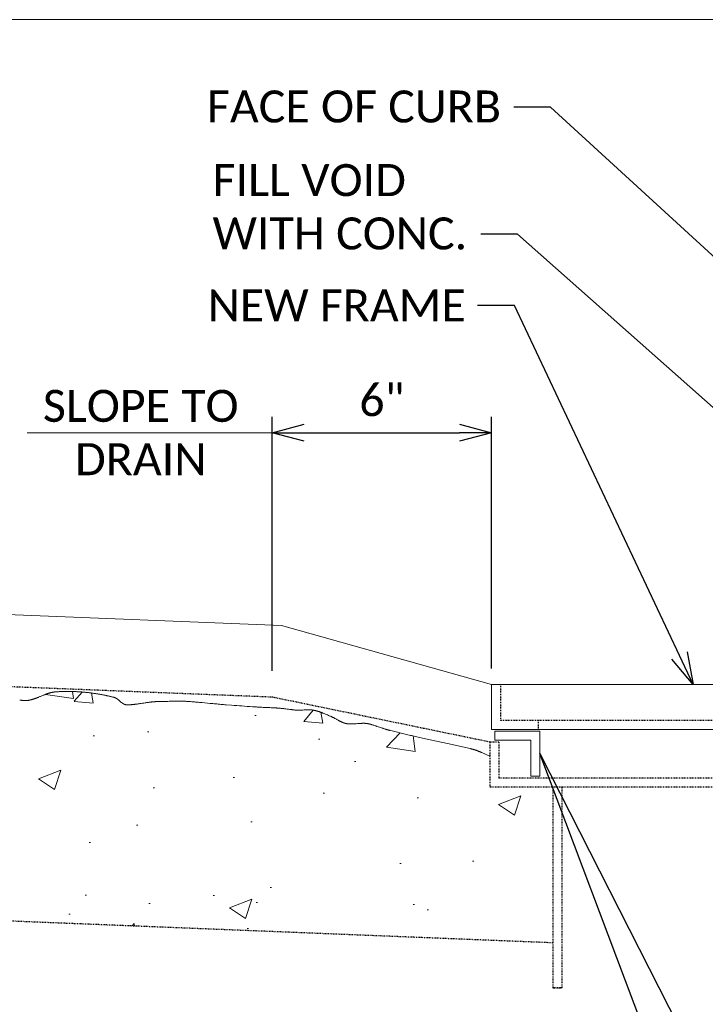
# Model space of a CAD drawing. Extents: x 6971 to 15667, y 17861 to 20487.
# Tile 9 of 15: x 12171 to 12256, y 18410 to 18533. Entities that reach past the tile are written whole.
import ezdxf
from ezdxf import colors
from ezdxf.entities.mleader import LeaderData, LeaderLine
from ezdxf.math import Vec2, Vec3

# ---------------------------------------------------------------- set-up
doc = ezdxf.new("R2010")
doc.units = 0
doc.header["$MEASUREMENT"] = 0
doc.linetypes.add('Wisdot2', pattern=[0.125, 0.0625, -0.0625])
for name, color, linetype, lineweight in [('B_ANNO_DIM', 7, 'Continuous', 18), ('B_ANNO_TEXT', 7, 'Continuous', 18), ('B_DETAIL', 7, 'Continuous', 18), ('B_DETAIL_HIDDEN', 7, 'Wisdot2', 25), ('B_STEEL', 92, 'Continuous', 18)]:
    doc.layers.add(name, color=color, linetype=linetype, lineweight=lineweight)
doc.layers.add('B_ANNO_NOPLOT', color=47, linetype='Continuous', lineweight=18, plot=False)
doc.styles.add('Annotative', font='calibri.ttf', dxfattribs={"height": 0.0625})
doc.styles.get("Standard").update_dxf_attribs({"font": 'calibri.ttf'})
doc.dimstyles.new('Annotative', dxfattribs={"dimscale": 0, "dimtxt": 0.0625, "dimasz": 0.0625, "dimexe": 0.03125, "dimexo": 0.03125, "dimgap": 0.03125, "dimtad": 1, "dimdec": 3, "dimzin": 3, "dimdsep": 46, "dimlunit": 4, "dimtxsty": 'Standard', "dimblk": 'OPEN30', "dimcen": 0.03125, "dimaunit": 1, "dimadec": 0, "dimazin": 3, "dimtfac": 0.75, "dimtdec": 3, "dimtofl": 0, "dimtmove": 0, "dimatfit": 3, "dimldrblk": 'OPEN30', "dimfxl": 1, "dimtfill": 1, "dimfrac": 1, "dimtolj": 1, "dimtzin": 0, "dimarcsym": 0})

# ---------------------------------------------------------------- blocks, each defined once
blk = doc.blocks.new('_Open30')
at = {"color": 0, "linetype": 'ByBlock', "lineweight": -2}
for p, q in [((-1, 0.268), (0, 0)), ((0, 0), (-1, -0.268)), ((0, 0), (-1, 0))]:
    blk.add_line(p, q, dxfattribs=at)
blk = doc.blocks.new('*D87')
at = {"layer": 'B_ANNO_DIM', "color": 0, "lineweight": -2, "transparency": 16777216}
for p, q in [((425.72, 590.6), (425.72, 622.36)), ((453.12, 590.88), (453.12, 622.36)), ((429.72, 620.36), (449.12, 620.36))]:
    blk.add_line(p, q, dxfattribs=at)
at = {"layer": 'Defpoints', "color": 0, "transparency": 16777216}
for p in [(453.12, 620.36), (425.72, 588.6), (453.12, 588.88)]:
    blk.add_point(p, dxfattribs=at)
at = {"layer": 'B_ANNO_DIM', "color": 0, "lineweight": -2, "transparency": 16777216, "xscale": 4, "yscale": 4, "zscale": 4, "rotation": 180}
blk.add_blockref('_Open30', (425.72, 620.36), dxfattribs=at)
at = {"layer": 'B_ANNO_DIM', "color": 0, "lineweight": -2, "transparency": 16777216, "xscale": 4, "yscale": 4, "zscale": 4}
blk.add_blockref('_Open30', (453.12, 620.36), dxfattribs=at)
at = {"layer": 'B_ANNO_DIM', "color": 0, "transparency": 16777216, "insert": (439.42, 624.41), "char_height": 4, "attachment_point": 5, "bg_fill": 3, "box_fill_scale": 1.25, "bg_fill_color": 256, "bg_fill_true_color": 13158600, "bg_fill_transparency": 0}
blk.add_mtext('\\A1;6"', dxfattribs=at)
blk = doc.blocks.new('INS_DRAINSRA_BASE')
at = {"layer": 'B_DETAIL'}
h = blk.add_hatch(dxfattribs=at)
h.set_pattern_fill('AR-CONC', color=256, scale=4)
h.set_pattern_definition([(50, (-9774.253, -14502.843), (28.690407, -2.510085), [3, -33]), (355, (-9774.253, -14502.843), (-5.550053, 30.087685), [2.4, -26.4]), (100.45144, (-9771.862, -14503.052), (23.140354, 27.5776), [2.54961, -28.045684]), (46.1842, (-9774.253, -14494.843), (42.68965, -6.62077), [4.5, -49.5]), (96.63564, (-9770.696, -14495.395), (37.38648, 38.96474), [3.82441, -42.06855]), (351.18416, (-9774.253, -14494.843), (37.38648, 38.96474), [3.6, -39.6]), (21, (-9770.253, -14496.843), (23.876282, -16.104756), [3, -33]), (326, (-9770.253, -14496.843), (9.732613, 29.006), [2.4, -26.4]), (71.45144, (-9768.264, -14498.185), (33.608895, 12.901246), [2.549608, -28.045684]), (37.5, (-9774.253, -14502.843), (0.486394, 13.315754), [0, -26.08, 0, -26.8, 0, -26.5]), (7.5, (-9774.253, -14502.843), (10.522781, 15.776468), [0, -15.28, 0, -25.48, 0, -10.1]), (327.5, (-9783.173, -14502.843), (21.3528974, -0.902195), [0, -10, 0, -31.2, 0, -41.4]), (317.5, (-9787.173, -14502.843), (23.327447, 4.0042), [0, -13, 0, -20.72, 0, -29.4])])
h.paths.add_polyline_path([(460.7786, 576.0627), (452.9036, 576.0627), (452.9036, 579.9084), (452.601, 580.0513), (452.4496, 580.1224), (452.3738, 580.1577), (452.298, 580.1928), (452.222, 580.2277), (452.146, 580.2623), (452.0699, 580.2966), (451.9937, 580.3305), (451.9173, 580.3639), (451.8408, 580.397), (451.7642, 580.4295), (451.7258, 580.4456), (451.6874, 580.4616), (451.6489, 580.4774), (451.6104, 580.493), (451.5719, 580.5085), (451.5333, 580.5239), (451.4946, 580.5391), (451.4559, 580.5541), (451.4172, 580.569), (451.3783, 580.5836), (451.3395, 580.5981), (451.3006, 580.6125), (451.2616, 580.6266), (451.2225, 580.6405), (451.1834, 580.6542), (451.1443, 580.6677), (451.1051, 580.681), (451.0658, 580.6941), (451.0264, 580.707), (450.987, 580.7196), (450.9475, 580.732), (450.9079, 580.7442), (450.8683, 580.7561), (450.8285, 580.7678), (450.7888, 580.7792), (450.7489, 580.7904), (450.7089, 580.8013), (450.6689, 580.812), (450.6288, 580.8224), (450.5886, 580.8325), (450.5483, 580.8423), (450.5079, 580.8518), (450.4675, 580.8611), (450.427, 580.8701), (449.1301, 581.1582), (447.8333, 581.446), (445.2394, 582.0209), (443.9424, 582.3084), (443.1617, 582.4814), (442.8924, 582.5421), (442.5695, 582.6168), (442.2474, 582.6929), (441.9263, 582.7699), (441.6769, 582.8304), (441.3542, 582.9092), (440.7091, 583.0673), (440.3129, 583.1641), (440.1088, 583.2196), (439.9037, 583.28), (439.6755, 583.3518), (439.4425, 583.4289), (439.2746, 583.4861), (439.1172, 583.5402), (438.9599, 583.5945), (438.8026, 583.6486), (438.7239, 583.6755), (438.6452, 583.7021), (438.5664, 583.7285), (438.4876, 583.7546), (438.4087, 583.7804), (438.3297, 583.8057), (438.2507, 583.8306), (438.1715, 583.8551), (438.1318, 583.8671), (438.0922, 583.8789), (438.0524, 583.8906), (438.0127, 583.9022), (437.9729, 583.9136), (437.9331, 583.9248), (437.8933, 583.9359), (437.8733, 583.9413), (437.8533, 583.9466), (437.8333, 583.9516), (437.8133, 583.9565), (437.7932, 583.9612), (437.7731, 583.9657), (437.753, 583.97), (437.7328, 583.9741), (437.7126, 583.9781), (437.6924, 583.9819), (437.6721, 583.9855), (437.6518, 583.989), (437.6315, 583.9923), (437.6111, 583.9955), (437.5907, 583.9984), (437.5703, 584.0013), (437.5499, 584.0039), (437.5295, 584.0065), (437.509, 584.0088), (437.4885, 584.0111), (437.4679, 584.0131), (437.4474, 584.0151), (437.4062, 584.0186), (437.3649, 584.0215), (437.3235, 584.024), (437.282, 584.0259), (437.2405, 584.0274), (437.1989, 584.0284), (437.1572, 584.0291), (437.1154, 584.0293), (437.0736, 584.0291), (437.0317, 584.0286), (436.9897, 584.0277), (436.9477, 584.0265), (436.9057, 584.025), (436.8636, 584.0232), (436.8214, 584.0212), (436.7792, 584.0189), (436.737, 584.0164), (436.6947, 584.0138), (436.6524, 584.0109), (436.6101, 584.0079), (436.5253, 584.0015), (436.4406, 583.9947), (436.3557, 583.9878), (436.0694, 583.9644), (435.8165, 583.9487), (435.568, 583.9421), (435.3251, 583.9489), (435.0961, 583.9715), (434.8742, 584.0123), (434.6755, 584.0698), (434.4752, 584.1469), (434.2828, 584.2357), (434.1016, 584.3292), (433.9377, 584.4197), (433.6968, 584.5563), (433.6574, 584.5785), (433.5847, 584.6191), (433.5483, 584.6392), (433.5117, 584.6592), (433.4751, 584.679), (433.4384, 584.6986), (433.4015, 584.7179), (433.3646, 584.737), (433.3275, 584.7558), (433.2902, 584.7743), (433.2528, 584.7924), (433.2152, 584.8102), (433.1775, 584.8276), (433.1395, 584.8446), (433.1014, 584.8612), (433.063, 584.8773), (432.9249, 584.9351), (432.7562, 585.0075), (432.6029, 585.0734), (432.4495, 585.1392), (432.3727, 585.1718), (432.2959, 585.2042), (432.2189, 585.2363), (432.1418, 585.268), (432.0645, 585.2992), (432.0259, 585.3146), (431.9871, 585.3299), (431.9484, 585.345), (431.9095, 585.36), (431.8707, 585.3748), (431.8317, 585.3894), (431.7928, 585.4038), (431.7537, 585.4181), (431.7146, 585.4321), (431.6755, 585.4459), (431.6362, 585.4595), (431.5969, 585.4729), (431.5576, 585.486), (431.5181, 585.4989), (431.4786, 585.5116), (431.439, 585.524), (431.3993, 585.5361), (431.3595, 585.5479), (431.3197, 585.5594), (431.2798, 585.5707), (431.2397, 585.5816), (431.1996, 585.5922), (431.1594, 585.6025), (431.1191, 585.6124), (431.0786, 585.6221), (431.0381, 585.6313), (430.9975, 585.6402), (430.9568, 585.6488), (430.9159, 585.6569), (430.8749, 585.6647), (430.8339, 585.6721), (430.7927, 585.679), (430.772, 585.6823), (430.7514, 585.6855), (430.7308, 585.6884), (430.7101, 585.6912), (430.6895, 585.6939), (430.6688, 585.6964), (430.6481, 585.6987), (430.6274, 585.7009), (430.6068, 585.703), (430.5861, 585.7049), (430.5447, 585.7083), (430.5033, 585.7112), (430.4618, 585.7135), (430.4204, 585.7154), (430.3789, 585.7168), (430.3374, 585.7178), (430.2959, 585.7184), (430.2543, 585.7186), (430.2128, 585.7184), (430.1712, 585.7179), (430.1296, 585.717), (430.0881, 585.7159), (430.0465, 585.7145), (430.0049, 585.7129), (429.9633, 585.7111), (429.9216, 585.709), (429.88, 585.7068), (429.7967, 585.702), (429.7135, 585.6967), (429.3903, 585.6756), (429.1412, 585.6645), (428.8959, 585.6632), (428.7072, 585.6738), (428.4746, 585.6966), (428.2296, 585.724), (427.9812, 585.7542), (427.727, 585.7867), (427.5622, 585.8079), (427.3973, 585.8289), (427.3149, 585.8392), (427.2324, 585.8494), (427.1499, 585.8594), (427.0674, 585.8691), (426.9849, 585.8786), (426.9024, 585.8878), (426.8198, 585.8966), (426.7372, 585.905), (426.6546, 585.913), (426.5719, 585.9206), (426.4892, 585.9276), (426.4478, 585.9309), (426.4064, 585.9341), (426.3651, 585.9371), (426.3237, 585.94), (426.2823, 585.9427), (426.2408, 585.9453), (426.158, 585.9502), (426.0751, 585.9549), (425.9922, 585.9595), (425.9093, 585.9639), (425.7435, 585.9723), (425.5777, 585.9802), (425.4118, 585.9877), (425.2459, 585.9951), (424.7914, 586.0147), (424.4864, 586.0283), (424.1727, 586.0437), (423.9146, 586.0579), (423.6717, 586.0729), (423.256, 586.1017), (422.9247, 586.125), (422.5935, 586.1487), (422.2622, 586.1726), (421.931, 586.1968), (421.5997, 586.2213), (421.2685, 586.2459), (420.9374, 586.2708), (420.6062, 586.2958), (419.8514, 586.3533), (419.5338, 586.3788), (419.2037, 586.4066), (418.874, 586.4355), (418.5454, 586.4652), (418.2895, 586.4887), (417.9588, 586.5195), (417.2974, 586.5815), (416.9667, 586.6122), (416.8013, 586.6274), (416.6359, 586.6424), (416.4706, 586.6572), (416.3052, 586.6719), (416.1397, 586.6862), (415.9743, 586.7003), (415.8088, 586.7142), (415.6434, 586.7276), (415.4778, 586.7407), (415.3951, 586.7471), (415.3123, 586.7532), (415.2295, 586.7588), (415.1467, 586.7639), (415.0638, 586.7686), (414.981, 586.7728), (414.8981, 586.7766), (414.8152, 586.7801), (414.7323, 586.7831), (414.6493, 586.7858), (414.5664, 586.7881), (414.4834, 586.7901), (414.4005, 586.7918), (414.3175, 586.7931), (414.2345, 586.7941), (414.1514, 586.7949), (414.0684, 586.7953), (413.9854, 586.7955), (413.9023, 586.7955), (413.8193, 586.7952), (413.7362, 586.7947), (413.6531, 586.7939), (413.5701, 586.793), (413.487, 586.7919), (413.4039, 586.7907), (413.3208, 586.7893), (413.1546, 586.786), (412.9883, 586.7824), (412.8221, 586.7783), (412.6559, 586.7741), (412.2075, 586.7623), (411.8957, 586.7546), (411.5812, 586.7482), (411.4097, 586.7458), (411.3682, 586.7452), (411.3267, 586.7443), (411.2852, 586.7431), (411.2437, 586.7417), (411.2022, 586.7401), (411.1608, 586.7382), (411.1193, 586.7361), (411.0778, 586.7337), (411.0363, 586.7312), (410.9949, 586.7284), (410.9534, 586.7254), (410.912, 586.7222), (410.8705, 586.7189), (410.8291, 586.7153), (410.7876, 586.7116), (410.7462, 586.7076), (410.7048, 586.7036), (410.6633, 586.6993), (410.6219, 586.6949), (410.5805, 586.6903), (410.5391, 586.6856), (410.4977, 586.6807), (410.4149, 586.6706), (410.3321, 586.66), (410.2493, 586.6489), (410.1666, 586.6375), (410.0838, 586.6257), (410.0011, 586.6135), (409.9184, 586.6012), (409.8358, 586.5886), (409.6705, 586.563), (409.3261, 586.5091), (409.0826, 586.4721), (408.8386, 586.4374), (408.6011, 586.4071), (408.367, 586.3815), (408.1208, 586.3607), (407.8745, 586.3472), (407.6265, 586.3425), (407.4219, 586.347), (407.2302, 586.4042), (407.053, 586.499), (406.896, 586.612), (406.7641, 586.7201), (406.5964, 586.8643), (406.5653, 586.8909), (406.5315, 586.9194), (406.4977, 586.9476), (406.4636, 586.9754), (406.4465, 586.9892), (406.4294, 587.0027), (406.4121, 587.0162), (406.3949, 587.0295), (406.3775, 587.0426), (406.3601, 587.0555), (406.3427, 587.0683), (406.3251, 587.0808), (406.3075, 587.0932), (406.2898, 587.1053), (406.272, 587.1171), (406.2541, 587.1288), (406.2361, 587.1401), (406.2181, 587.1512), (406.1999, 587.162), (406.1816, 587.1725), (406.1632, 587.1827), (406.1447, 587.1926), (406.1261, 587.2021), (406.1074, 587.2114), (406.0886, 587.2202), (406.0696, 587.2287), (406.0505, 587.2368), (406.0313, 587.2446), (406.0119, 587.2519), (405.9924, 587.2588), (405.9727, 587.2653), (405.9529, 587.2714), (405.933, 587.277), (405.9129, 587.2822), (405.8726, 587.2922), (405.7919, 587.3122), (405.7111, 587.3319), (405.6301, 587.3513), (405.549, 587.3705), (405.4678, 587.3895), (405.3864, 587.4081), (405.3049, 587.4266), (405.2232, 587.4447), (405.1415, 587.4626), (405.0596, 587.4802), (404.9777, 587.4976), (404.8956, 587.5147), (404.8134, 587.5315), (404.7311, 587.548), (404.6487, 587.5643), (404.5662, 587.5803), (404.4836, 587.5961), (404.4009, 587.6115), (404.3182, 587.6267), (404.2353, 587.6417), (404.1524, 587.6563), (404.0694, 587.6707), (403.9863, 587.6848), (403.9032, 587.6986), (403.82, 587.7121), (403.7367, 587.7254), (403.6534, 587.7383), (403.57, 587.751), (403.4866, 587.7634), (403.4031, 587.7755), (403.3196, 587.7874), (403.236, 587.7989), (403.1524, 587.8102), (403.0688, 587.8211), (402.9851, 587.8318), (402.9014, 587.8422), (402.8177, 587.8523), (402.7339, 587.8621), (402.6502, 587.8716), (402.5664, 587.8808), (402.4826, 587.8897), (402.3988, 587.8983), (402.315, 587.9066), (402.2312, 587.9146), (402.1474, 587.9223), (402.0636, 587.9298), (401.9798, 587.9369), (401.896, 587.9437), (401.8123, 587.9502), (401.7285, 587.9564), (401.6448, 587.9622), (401.5611, 587.9678), (401.4774, 587.9731), (401.3938, 587.978), (401.3102, 587.9827), (401.2267, 587.987), (401.1432, 587.991), (401.0597, 587.9947), (400.9763, 587.9981), (400.8929, 588.0012), (400.8096, 588.004), (400.7264, 588.0064), (400.6432, 588.0085), (400.5601, 588.0103), (400.477, 588.0118), (400.3941, 588.0129), (400.3112, 588.0138), (400.2284, 588.0143), (400.1456, 588.0144), (400.063, 588.0143), (399.9805, 588.0138), (399.898, 588.013), (399.8156, 588.0118), (399.7334, 588.0104), (399.6512, 588.0086), (399.5692, 588.0064), (399.4873, 588.004), (399.4054, 588.0011), (399.3237, 587.998), (399.2422, 587.9945), (399.1607, 587.9907), (399.0794, 587.9865), (398.9982, 587.982), (398.9171, 587.9772), (398.8362, 587.972), (398.7554, 587.9665), (398.6748, 587.9606), (398.5943, 587.9544), (398.5541, 587.9511), (398.534, 587.9494), (398.5139, 587.9474), (398.4939, 587.9454), (398.4738, 587.9432), (398.4537, 587.9408), (398.4337, 587.9383), (398.3935, 587.9329), (398.3534, 587.927), (398.3134, 587.9205), (398.2733, 587.9135), (398.2332, 587.906), (398.1932, 587.898), (398.1531, 587.8895), (398.1131, 587.8805), (398.0731, 587.8711), (398.0331, 587.8613), (397.9931, 587.851), (397.9532, 587.8404), (397.9132, 587.8293), (397.8732, 587.8179), (397.8333, 587.806), (397.7934, 587.7939), (397.7534, 587.7813), (397.7135, 587.7685), (397.6736, 587.7554), (397.6337, 587.7419), (397.5938, 587.7282), (397.5539, 587.7141), (397.514, 587.6999), (397.4741, 587.6854), (397.4343, 587.6706), (397.3944, 587.6556), (397.3545, 587.6405), (397.3147, 587.6251), (397.2748, 587.6096), (397.235, 587.5939), (397.1553, 587.5621), (397.0756, 587.5298), (396.9959, 587.4971), (396.9162, 587.4641), (396.5867, 587.3272), (396.3345, 587.2253), (396.0923, 587.1337), (395.8542, 587.0525), (395.615, 586.9828), (395.3749, 586.9277), (395.1387, 586.8909), (394.913, 586.8742), (394.7243, 586.877), (394.5122, 586.8939), (394.3099, 586.917), (394.1077, 586.9461), (393.9056, 586.9807), (393.6967, 587.0212), (393.4626, 587.0716), (393.2215, 587.1278), (392.9756, 587.1883), (392.7269, 587.2515), (392.5643, 587.2931), (392.4015, 587.3346), (392.3201, 587.3552), (392.2386, 587.3756), (392.157, 587.3958), (392.0754, 587.4158), (391.9938, 587.4354), (391.9121, 587.4547), (391.8304, 587.4736), (391.7486, 587.4921), (391.6668, 587.51), (391.6259, 587.5188), (391.5849, 587.5274), (391.544, 587.5359), (391.503, 587.5443), (391.462, 587.5524), (391.421, 587.5605), (391.38, 587.5683), (391.3389, 587.576), (391.2979, 587.5835), (391.2568, 587.5908), (391.2157, 587.5979), (391.1746, 587.6048), (391.1335, 587.6115), (391.0923, 587.618), (391.0512, 587.6242), (391.01, 587.6303), (390.9688, 587.6361), (390.9276, 587.6417), (390.8864, 587.647), (390.8452, 587.6521), (390.8039, 587.657), (390.7626, 587.6615), (390.7213, 587.6659), (390.68, 587.6699), (390.6387, 587.6737), (390.5973, 587.6772), (390.5559, 587.6804), (390.5146, 587.6834), (390.2662, 587.7009), (389.9349, 587.7243), (389.6036, 587.7473), (389.2723, 587.77), (389.1065, 587.7811), (388.9408, 587.7921), (388.7751, 587.8029), (388.6093, 587.8136), (388.4436, 587.824), (388.2778, 587.8343), (388.112, 587.8443), (387.9462, 587.854), (387.7803, 587.8635), (387.6145, 587.8726), (387.4486, 587.8815), (387.2828, 587.8901), (387.1169, 587.8983), (386.951, 587.9062), (386.7851, 587.9137), (386.6192, 587.9208), (386.4533, 587.9275), (386.2873, 587.9338), (386.1214, 587.9396), (385.9554, 587.945), (385.7895, 587.9499), (385.7065, 587.9522), (385.6235, 587.9542), (385.5405, 587.9561), (385.4575, 587.9577), (385.3744, 587.9591), (385.2914, 587.9603), (385.2083, 587.9612), (385.1252, 587.962), (385.0421, 587.9627), (384.959, 587.9631), (384.8759, 587.9634), (384.7928, 587.9636), (384.6266, 587.9634), (384.4603, 587.9628), (384.2941, 587.9618), (384.1278, 587.9604), (383.9615, 587.9588), (383.629, 587.9549), (383.1941, 587.9496), (382.8702, 587.9462), (382.5419, 587.9439), (382.2247, 587.9432), (381.9657, 587.9442), (381.7176, 587.9467), (381.3671, 587.9527), (381.144, 587.9657), (380.9381, 587.9845), (380.7326, 588.0088), (380.54, 588.0359), (380.3262, 588.0693), (380.0861, 588.1102), (379.8224, 588.157), (379.6577, 588.1861), (379.5754, 588.2004), (379.4931, 588.2145), (379.4108, 588.2283), (379.3285, 588.2418), (379.2462, 588.2547), (379.1639, 588.2672), (379.1228, 588.2733), (379.0817, 588.2791), (379.0405, 588.2848), (378.9994, 588.2904), (378.9582, 588.2958), (378.9171, 588.3009), (378.876, 588.3059), (378.8348, 588.3107), (378.7937, 588.3153), (378.7525, 588.3196), (378.7114, 588.3237), (378.6702, 588.3276), (378.6291, 588.3312), (378.5879, 588.3346), (378.5468, 588.3377), (378.5056, 588.3405), (378.4645, 588.3431), (378.4233, 588.3453), (378.3822, 588.3473), (378.341, 588.349), (378.2998, 588.3503), (378.2587, 588.3513), (378.2175, 588.352), (378.1764, 588.3521), (378.1352, 588.3518), (378.0941, 588.351), (378.0529, 588.3497), (378.0118, 588.348), (377.9707, 588.3458), (377.9295, 588.3432), (377.8884, 588.3401), (377.8473, 588.3367), (377.8062, 588.3329), (377.7651, 588.3287), (377.724, 588.3242), (377.683, 588.3193), (377.6419, 588.3141), (377.6008, 588.3085), (377.5597, 588.3027), (377.5187, 588.2966), (377.4776, 588.2902), (377.4365, 588.2836), (377.3955, 588.2767), (377.3544, 588.2696), (377.3133, 588.2623), (377.2723, 588.2548), (377.2312, 588.2472), (377.1902, 588.2393), (377.1081, 588.2232), (377.0259, 588.2066), (376.9438, 588.1896), (376.8617, 588.1723), (376.5287, 588.1018), (376.2624, 588.0489), (376.0124, 588.0062), (375.7669, 587.9738), (375.5203, 587.9539), (375.3412, 587.9509), (375.135, 587.9544), (374.8866, 587.9609), (374.6389, 587.9694), (374.4217, 587.9782), (374.1496, 587.9903), (373.8881, 588.003), (373.7222, 588.0113), (373.3901, 588.0281), (373.2241, 588.0363), (373.058, 588.0443), (372.8919, 588.0519), (372.7258, 588.0591), (372.6428, 588.0625), (372.5597, 588.0657), (372.4767, 588.0688), (372.3936, 588.0716), (372.3106, 588.0743), (372.2275, 588.0768), (372.1445, 588.079), (372.0614, 588.081), (371.9784, 588.0827), (371.8954, 588.0842), (371.8123, 588.0854), (371.7293, 588.0863), (371.3972, 588.0887), (369.2696, 588.1033), (369.2696, 579.5486), (366.5221, 578.5486), (372.017, 576.5486), (369.2696, 575.5486), (369.2696, 560.2497), (460.7786, 556.5785)])
at = {"layer": 'B_ANNO_DIM'}
blk.add_line((425.7224, 620.3621), (395.0645, 620.3621), dxfattribs=at)
at = {"layer": 'B_ANNO_NOPLOT', "flags": 128}
blk.add_lwpolyline([(0, 0), (0, 672), (863.8071, 672), (863.8071, 636.9471), (1008, 636.9471), (1008, 107.9989), (844.1887, 107.9989), (844.1887, 0)], close=True, dxfattribs=at)
at = {"layer": 'B_DETAIL'}
for p, q in [((426.8706, 596.2537), (369.2696, 598.5357)), ((453.1196, 588.8787), (426.8706, 596.2537))]:
    blk.add_line(p, q, dxfattribs=at)
blk.add_lwpolyline([(452.9036, 579.9084), (452.601, 580.0513), (452.4496, 580.1224), (452.3738, 580.1577), (452.298, 580.1928), (452.222, 580.2277), (452.146, 580.2623), (452.0699, 580.2966), (451.9937, 580.3305), (451.9173, 580.3639), (451.8408, 580.397), (451.7642, 580.4295), (451.7258, 580.4456), (451.6874, 580.4616), (451.6489, 580.4774), (451.6104, 580.493), (451.5719, 580.5085), (451.5333, 580.5239), (451.4946, 580.5391), (451.4559, 580.5541), (451.4172, 580.569), (451.3783, 580.5836), (451.3395, 580.5981), (451.3006, 580.6125), (451.2616, 580.6266), (451.2225, 580.6405), (451.1834, 580.6542), (451.1443, 580.6677), (451.1051, 580.681), (451.0658, 580.6941), (451.0264, 580.707), (450.987, 580.7196), (450.9475, 580.732), (450.9079, 580.7442), (450.8683, 580.7561), (450.8285, 580.7678), (450.7888, 580.7792), (450.7489, 580.7904), (450.7089, 580.8013), (450.6689, 580.812), (450.6288, 580.8224), (450.5886, 580.8325), (450.5483, 580.8423), (450.5079, 580.8518), (450.4675, 580.8611), (450.427, 580.8701), (449.1301, 581.1582), (447.8333, 581.446), (445.2394, 582.0209), (443.9424, 582.3084), (443.2939, 582.4521), (443.1318, 582.4882), (442.9698, 582.5247), (442.8079, 582.5617), (442.6461, 582.5991), (442.4844, 582.6369), (442.3228, 582.675), (442.1612, 582.7135), (441.9997, 582.7523), (441.8383, 582.7912), (441.6769, 582.8304), (441.3542, 582.9092), (440.7091, 583.0673), (440.3866, 583.1461), (440.3464, 583.1562), (440.3062, 583.1665), (440.2661, 583.177), (440.226, 583.1877), (440.1859, 583.1986), (440.146, 583.2097), (440.106, 583.221), (440.0661, 583.2324), (440.0262, 583.2439), (439.9864, 583.2557), (439.9466, 583.2676), (439.9068, 583.2796), (439.8274, 583.304), (439.7482, 583.3289), (439.669, 583.3543), (439.59, 583.3801), (439.511, 583.4062), (439.4321, 583.4326), (439.3533, 583.4593), (439.2746, 583.4861), (439.1172, 583.5402), (438.9599, 583.5945), (438.8026, 583.6486), (438.7239, 583.6755), (438.6452, 583.7021), (438.5664, 583.7285), (438.4876, 583.7546), (438.4087, 583.7804), (438.3297, 583.8057), (438.2507, 583.8306), (438.1715, 583.8551), (438.1318, 583.8671), (438.0922, 583.8789), (438.0524, 583.8906), (438.0127, 583.9022), (437.9729, 583.9136), (437.9331, 583.9248), (437.8933, 583.9359), (437.8733, 583.9413), (437.8533, 583.9466), (437.8333, 583.9516), (437.8133, 583.9565), (437.7932, 583.9612), (437.7731, 583.9657), (437.753, 583.97), (437.7328, 583.9741), (437.7126, 583.9781), (437.6924, 583.9819), (437.6721, 583.9855), (437.6518, 583.989), (437.6315, 583.9923), (437.6111, 583.9955), (437.5907, 583.9984), (437.5703, 584.0013), (437.5499, 584.0039), (437.5295, 584.0065), (437.509, 584.0088), (437.4885, 584.0111), (437.4679, 584.0131), (437.4474, 584.0151), (437.4062, 584.0186), (437.3649, 584.0215), (437.3235, 584.024), (437.282, 584.0259), (437.2405, 584.0274), (437.1989, 584.0284), (437.1572, 584.0291), (437.1154, 584.0293), (437.0736, 584.0291), (437.0317, 584.0286), (436.9897, 584.0277), (436.9477, 584.0265), (436.9057, 584.025), (436.8636, 584.0232), (436.8214, 584.0212), (436.7792, 584.0189), (436.737, 584.0164), (436.6947, 584.0138), (436.6524, 584.0109), (436.6101, 584.0079), (436.5253, 584.0015), (436.4406, 583.9947), (436.3557, 583.9878), (436.1861, 583.9739), (436.1014, 583.9674), (436.0591, 583.9643), (436.0168, 583.9613), (435.9745, 583.9585), (435.9323, 583.9559), (435.89, 583.9535), (435.8479, 583.9512), (435.8057, 583.9493), (435.7637, 583.9476), (435.7216, 583.9462), (435.6797, 583.9451), (435.6378, 583.9443), (435.5959, 583.9438), (435.5541, 583.9438), (435.5124, 583.9441), (435.4708, 583.9448), (435.4292, 583.946), (435.3877, 583.9476), (435.3463, 583.9497), (435.305, 583.9523), (435.2638, 583.9554), (435.2227, 583.959), (435.2022, 583.961), (435.1817, 583.9632), (435.1612, 583.9655), (435.1407, 583.9679), (435.1203, 583.9706), (435.0999, 583.9733), (435.0796, 583.9762), (435.0592, 583.9793), (435.0389, 583.9825), (435.0186, 583.9859), (434.9984, 583.9895), (434.9782, 583.9932), (434.958, 583.9971), (434.9378, 584.0012), (434.9177, 584.0054), (434.8976, 584.0098), (434.8775, 584.0144), (434.8575, 584.0192), (434.8375, 584.0242), (434.8176, 584.0293), (434.7976, 584.0347), (434.7777, 584.0402), (434.7579, 584.046), (434.7381, 584.0519), (434.7183, 584.0581), (434.6985, 584.0644), (434.6788, 584.071), (434.6591, 584.0777), (434.6395, 584.0846), (434.62, 584.0916), (434.6005, 584.0988), (434.5811, 584.1061), (434.5617, 584.1136), (434.5424, 584.1212), (434.504, 584.1367), (434.4658, 584.1527), (434.4278, 584.1692), (434.39, 584.1862), (434.3524, 584.2035), (434.315, 584.2213), (434.2777, 584.2394), (434.2405, 584.2578), (434.2035, 584.2766), (434.1667, 584.2956), (434.1299, 584.3149), (434.0933, 584.3344), (434.0567, 584.3542), (434.0202, 584.3741), (433.9838, 584.3942), (433.9475, 584.4145), (433.8749, 584.4553), (433.8025, 584.4964), (433.73, 584.5375), (433.6574, 584.5785), (433.5847, 584.6191), (433.5483, 584.6392), (433.5117, 584.6592), (433.4751, 584.679), (433.4384, 584.6986), (433.4015, 584.7179), (433.3646, 584.737), (433.3275, 584.7558), (433.2902, 584.7743), (433.2528, 584.7924), (433.2152, 584.8102), (433.1775, 584.8276), (433.1395, 584.8446), (433.1014, 584.8612), (433.063, 584.8773), (432.9862, 584.9094), (432.9095, 584.9419), (432.8328, 584.9746), (432.7562, 585.0075), (432.6029, 585.0734), (432.4495, 585.1392), (432.3727, 585.1718), (432.2959, 585.2042), (432.2189, 585.2363), (432.1418, 585.268), (432.0645, 585.2992), (432.0259, 585.3146), (431.9871, 585.3299), (431.9484, 585.345), (431.9095, 585.36), (431.8707, 585.3748), (431.8317, 585.3894), (431.7928, 585.4038), (431.7537, 585.4181), (431.7146, 585.4321), (431.6755, 585.4459), (431.6362, 585.4595), (431.5969, 585.4729), (431.5576, 585.486), (431.5181, 585.4989), (431.4786, 585.5116), (431.439, 585.524), (431.3993, 585.5361), (431.3595, 585.5479), (431.3197, 585.5594), (431.2798, 585.5707), (431.2397, 585.5816), (431.1996, 585.5922), (431.1594, 585.6025), (431.1191, 585.6124), (431.0786, 585.6221), (431.0381, 585.6313), (430.9975, 585.6402), (430.9568, 585.6488), (430.9159, 585.6569), (430.8749, 585.6647), (430.8339, 585.6721), (430.7927, 585.679), (430.772, 585.6823), (430.7514, 585.6855), (430.7308, 585.6884), (430.7101, 585.6912), (430.6895, 585.6939), (430.6688, 585.6964), (430.6481, 585.6987), (430.6274, 585.7009), (430.6068, 585.703), (430.5861, 585.7049), (430.5447, 585.7083), (430.5033, 585.7112), (430.4618, 585.7135), (430.4204, 585.7154), (430.3789, 585.7168), (430.3374, 585.7178), (430.2959, 585.7184), (430.2543, 585.7186), (430.2128, 585.7184), (430.1712, 585.7179), (430.1296, 585.717), (430.0881, 585.7159), (430.0465, 585.7145), (430.0049, 585.7129), (429.9633, 585.7111), (429.9216, 585.709), (429.88, 585.7068), (429.7967, 585.702), (429.7135, 585.6967), (429.5469, 585.6859), (429.4637, 585.6806), (429.3805, 585.6758), (429.3389, 585.6735), (429.2973, 585.6715), (429.2557, 585.6696), (429.2141, 585.6679), (429.1726, 585.6665), (429.131, 585.6654), (429.0895, 585.6645), (429.048, 585.664), (429.0065, 585.6638), (428.965, 585.6639), (428.9236, 585.6645), (428.8822, 585.6654), (428.8408, 585.6668), (428.7994, 585.6686), (428.758, 585.6709), (428.7167, 585.6738), (428.6754, 585.6771), (428.6341, 585.681), (428.5515, 585.689), (428.469, 585.6976), (428.3865, 585.7064), (428.304, 585.7157), (428.2216, 585.7252), (428.1391, 585.735), (428.0567, 585.7451), (427.9743, 585.7553), (427.8919, 585.7656), (427.727, 585.7867), (427.5622, 585.8079), (427.3973, 585.8289), (427.3149, 585.8392), (427.2324, 585.8494), (427.1499, 585.8594), (427.0674, 585.8691), (426.9849, 585.8786), (426.9024, 585.8878), (426.8198, 585.8966), (426.7372, 585.905), (426.6546, 585.913), (426.5719, 585.9206), (426.4892, 585.9276), (426.4478, 585.9309), (426.4064, 585.9341), (426.3651, 585.9371), (426.3237, 585.94), (426.2823, 585.9427), (426.2408, 585.9453), (426.158, 585.9502), (426.0751, 585.9549), (425.9922, 585.9595), (425.9093, 585.9639), (425.7435, 585.9723), (425.5777, 585.9802), (425.4118, 585.9877), (425.2459, 585.9951), (424.914, 586.0094), (424.7481, 586.0166), (424.5822, 586.024), (424.4163, 586.0318), (424.2504, 586.0399), (424.1675, 586.0442), (424.0846, 586.0486), (424.0017, 586.0531), (423.9188, 586.0578), (423.8359, 586.0627), (423.753, 586.0679), (423.6702, 586.0732), (423.5873, 586.0787), (423.256, 586.1017), (422.9247, 586.125), (422.5935, 586.1487), (422.2622, 586.1726), (421.931, 586.1968), (421.5997, 586.2213), (421.2685, 586.2459), (420.9374, 586.2708), (420.6062, 586.2958), (419.9439, 586.3462), (419.7784, 586.3591), (419.6129, 586.3724), (419.4474, 586.3861), (419.2819, 586.4), (419.1165, 586.4143), (418.9511, 586.4287), (418.7857, 586.4435), (418.6203, 586.4584), (418.4549, 586.4735), (418.2895, 586.4887), (417.9588, 586.5195), (417.2974, 586.5815), (416.9667, 586.6122), (416.8013, 586.6274), (416.6359, 586.6424), (416.4706, 586.6572), (416.3052, 586.6719), (416.1397, 586.6862), (415.9743, 586.7003), (415.8088, 586.7142), (415.6434, 586.7276), (415.4778, 586.7407), (415.3951, 586.7471), (415.3123, 586.7532), (415.2295, 586.7588), (415.1467, 586.7639), (415.0638, 586.7686), (414.981, 586.7728), (414.8981, 586.7766), (414.8152, 586.7801), (414.7323, 586.7831), (414.6493, 586.7858), (414.5664, 586.7881), (414.4834, 586.7901), (414.4005, 586.7918), (414.3175, 586.7931), (414.2345, 586.7941), (414.1514, 586.7949), (414.0684, 586.7953), (413.9854, 586.7955), (413.9023, 586.7955), (413.8193, 586.7952), (413.7362, 586.7947), (413.6531, 586.7939), (413.5701, 586.793), (413.487, 586.7919), (413.4039, 586.7907), (413.3208, 586.7893), (413.1546, 586.786), (412.9883, 586.7824), (412.8221, 586.7783), (412.6559, 586.7741), (412.3235, 586.7653), (412.1573, 586.761), (411.9911, 586.7569), (411.8249, 586.7532), (411.6588, 586.7498), (411.5758, 586.7483), (411.4927, 586.747), (411.4097, 586.7458), (411.3682, 586.7452), (411.3267, 586.7443), (411.2852, 586.7431), (411.2437, 586.7417), (411.2022, 586.7401), (411.1608, 586.7382), (411.1193, 586.7361), (411.0778, 586.7337), (411.0363, 586.7312), (410.9949, 586.7284), (410.9534, 586.7254), (410.912, 586.7222), (410.8705, 586.7189), (410.8291, 586.7153), (410.7876, 586.7116), (410.7462, 586.7076), (410.7048, 586.7036), (410.6633, 586.6993), (410.6219, 586.6949), (410.5805, 586.6903), (410.5391, 586.6856), (410.4977, 586.6807), (410.4149, 586.6706), (410.3321, 586.66), (410.2493, 586.6489), (410.1666, 586.6375), (410.0838, 586.6257), (410.0011, 586.6135), (409.9184, 586.6012), (409.8358, 586.5886), (409.6705, 586.563), (409.5052, 586.5371), (409.3401, 586.5114), (409.2575, 586.4987), (409.175, 586.4861), (409.0925, 586.4738), (409.01, 586.4617), (408.9275, 586.45), (408.845, 586.4386), (408.7626, 586.4277), (408.6802, 586.4172), (408.5978, 586.4071), (408.5566, 586.4023), (408.5154, 586.3977), (408.4742, 586.3932), (408.433, 586.3888), (408.3918, 586.3847), (408.3507, 586.3806), (408.3095, 586.3768), (408.2683, 586.3731), (408.2272, 586.3696), (408.186, 586.3664), (408.1449, 586.3633), (408.1037, 586.3604), (408.0626, 586.3577), (408.0214, 586.3552), (407.9803, 586.353), (407.9392, 586.351), (407.898, 586.3492), (407.8569, 586.3477), (407.8158, 586.3464), (407.7747, 586.3453), (407.7336, 586.3446), (407.6925, 586.344), (407.6514, 586.3438), (407.6103, 586.3438), (407.5692, 586.3441), (407.5281, 586.3447), (407.5178, 586.3449), (407.5076, 586.3453), (407.4974, 586.3458), (407.4873, 586.3464), (407.4772, 586.3472), (407.4671, 586.3481), (407.4471, 586.3504), (407.4273, 586.3531), (407.4076, 586.3564), (407.388, 586.3602), (407.3686, 586.3644), (407.3493, 586.3692), (407.3302, 586.3744), (407.3111, 586.3801), (407.2923, 586.3862), (407.2735, 586.3927), (407.2548, 586.3997), (407.2363, 586.407), (407.2179, 586.4148), (407.1996, 586.423), (407.1814, 586.4315), (407.1632, 586.4404), (407.1452, 586.4497), (407.1273, 586.4592), (407.1095, 586.4692), (407.0917, 586.4794), (407.0741, 586.4899), (407.0565, 586.5008), (407.039, 586.5119), (407.0216, 586.5233), (407.0042, 586.5349), (406.9869, 586.5468), (406.9697, 586.559), (406.9525, 586.5713), (406.9354, 586.5839), (406.9183, 586.5967), (406.9013, 586.6096), (406.8843, 586.6228), (406.8674, 586.6361), (406.8505, 586.6495), (406.8336, 586.6631), (406.8, 586.6907), (406.7664, 586.7188), (406.7329, 586.7471), (406.6994, 586.7758), (406.666, 586.8045), (406.5989, 586.8622), (406.5653, 586.8909), (406.5315, 586.9194), (406.4977, 586.9476), (406.4636, 586.9754), (406.4465, 586.9892), (406.4294, 587.0027), (406.4121, 587.0162), (406.3949, 587.0295), (406.3775, 587.0426), (406.3601, 587.0555), (406.3427, 587.0683), (406.3251, 587.0808), (406.3075, 587.0932), (406.2898, 587.1053), (406.272, 587.1171), (406.2541, 587.1288), (406.2361, 587.1401), (406.2181, 587.1512), (406.1999, 587.162), (406.1816, 587.1725), (406.1632, 587.1827), (406.1447, 587.1926), (406.1261, 587.2021), (406.1074, 587.2114), (406.0886, 587.2202), (406.0696, 587.2287), (406.0505, 587.2368), (406.0313, 587.2446), (406.0119, 587.2519), (405.9924, 587.2588), (405.9727, 587.2653), (405.9529, 587.2714), (405.933, 587.277), (405.9129, 587.2822), (405.8726, 587.2922), (405.7919, 587.3122), (405.7111, 587.3319), (405.6301, 587.3513), (405.549, 587.3705), (405.4678, 587.3895), (405.3864, 587.4081), (405.3049, 587.4266), (405.2232, 587.4447), (405.1415, 587.4626), (405.0596, 587.4802), (404.9777, 587.4976), (404.8956, 587.5147), (404.8134, 587.5315), (404.7311, 587.548), (404.6487, 587.5643), (404.5662, 587.5803), (404.4836, 587.5961), (404.4009, 587.6115), (404.3182, 587.6267), (404.2353, 587.6417), (404.1524, 587.6563), (404.0694, 587.6707), (403.9863, 587.6848), (403.9032, 587.6986), (403.82, 587.7121), (403.7367, 587.7254), (403.6534, 587.7383), (403.57, 587.751), (403.4866, 587.7634), (403.4031, 587.7755), (403.3196, 587.7874), (403.236, 587.7989), (403.1524, 587.8102), (403.0688, 587.8211), (402.9851, 587.8318), (402.9014, 587.8422), (402.8177, 587.8523), (402.7339, 587.8621), (402.6502, 587.8716), (402.5664, 587.8808), (402.4826, 587.8897), (402.3988, 587.8983), (402.315, 587.9066), (402.2312, 587.9146), (402.1474, 587.9223), (402.0636, 587.9298), (401.9798, 587.9369), (401.896, 587.9437), (401.8123, 587.9502), (401.7285, 587.9564), (401.6448, 587.9622), (401.5611, 587.9678), (401.4774, 587.9731), (401.3938, 587.978), (401.3102, 587.9827), (401.2267, 587.987), (401.1432, 587.991), (401.0597, 587.9947), (400.9763, 587.9981), (400.8929, 588.0012), (400.8096, 588.004), (400.7264, 588.0064), (400.6432, 588.0085), (400.5601, 588.0103), (400.477, 588.0118), (400.3941, 588.0129), (400.3112, 588.0138), (400.2284, 588.0143), (400.1456, 588.0144), (400.063, 588.0143), (399.9805, 588.0138), (399.898, 588.013), (399.8156, 588.0118), (399.7334, 588.0104), (399.6512, 588.0086), (399.5692, 588.0064), (399.4873, 588.004), (399.4054, 588.0011), (399.3237, 587.998), (399.2422, 587.9945), (399.1607, 587.9907), (399.0794, 587.9865), (398.9982, 587.982), (398.9171, 587.9772), (398.8362, 587.972), (398.7554, 587.9665), (398.6748, 587.9606), (398.5943, 587.9544), (398.5541, 587.9511), (398.534, 587.9494), (398.5139, 587.9474), (398.4939, 587.9454), (398.4738, 587.9432), (398.4537, 587.9408), (398.4337, 587.9383), (398.3935, 587.9329), (398.3534, 587.927), (398.3134, 587.9205), (398.2733, 587.9135), (398.2332, 587.906), (398.1932, 587.898), (398.1531, 587.8895), (398.1131, 587.8805), (398.0731, 587.8711), (398.0331, 587.8613), (397.9931, 587.851), (397.9532, 587.8404), (397.9132, 587.8293), (397.8732, 587.8179), (397.8333, 587.806), (397.7934, 587.7939), (397.7534, 587.7813), (397.7135, 587.7685), (397.6736, 587.7554), (397.6337, 587.7419), (397.5938, 587.7282), (397.5539, 587.7141), (397.514, 587.6999), (397.4741, 587.6854), (397.4343, 587.6706), (397.3944, 587.6556), (397.3545, 587.6405), (397.3147, 587.6251), (397.2748, 587.6096), (397.235, 587.5939), (397.1553, 587.5621), (397.0756, 587.5298), (396.9959, 587.4971), (396.9162, 587.4641), (396.7569, 587.3979), (396.6772, 587.3648), (396.5975, 587.3319), (396.5177, 587.2993), (396.438, 587.2671), (396.3582, 587.2354), (396.3183, 587.2197), (396.2784, 587.2043), (396.2385, 587.189), (396.1986, 587.1739), (396.1587, 587.159), (396.1188, 587.1444), (396.0789, 587.13), (396.0389, 587.1158), (395.999, 587.1019), (395.959, 587.0883), (395.919, 587.0749), (395.879, 587.0619), (395.839, 587.0492), (395.799, 587.0368), (395.759, 587.0248), (395.719, 587.0131), (395.6789, 587.0019), (395.6389, 586.9909), (395.5988, 586.9804), (395.5587, 586.9704), (395.5186, 586.9607), (395.4785, 586.9515), (395.4384, 586.9427), (395.3982, 586.9344), (395.3581, 586.9266), (395.3179, 586.9193), (395.2777, 586.9125), (395.2375, 586.9063), (395.1972, 586.9005), (395.157, 586.8954), (395.1369, 586.893), (395.1167, 586.8908), (395.0966, 586.8887), (395.0764, 586.8867), (395.0563, 586.8849), (395.0361, 586.8833), (395.016, 586.8818), (394.9958, 586.8805), (394.9756, 586.8793), (394.9555, 586.8783), (394.9353, 586.8774), (394.9151, 586.8767), (394.8949, 586.8762), (394.8747, 586.8758), (394.8545, 586.8756), (394.8343, 586.8755), (394.8141, 586.8757), (394.7939, 586.876), (394.7736, 586.8764), (394.7534, 586.8771), (394.7332, 586.8779), (394.7129, 586.8789), (394.6927, 586.8801), (394.6724, 586.8814), (394.6319, 586.8844), (394.5914, 586.8876), (394.5509, 586.8911), (394.5104, 586.8949), (394.4699, 586.899), (394.4294, 586.9033), (394.3889, 586.908), (394.3485, 586.9128), (394.308, 586.9179), (394.2675, 586.9233), (394.227, 586.9289), (394.1865, 586.9348), (394.146, 586.9408)], dxfattribs=at)
at = {"layer": 'B_DETAIL_HIDDEN'}
for p, q in [((425.7224, 587.2928), (369.2696, 589.5307)), ((454.2446, 588.8787), (454.2446, 584.3787)), ((452.9036, 581.6807), (425.7224, 587.2928)), ((509.2616, 584.3787), (454.2446, 584.3787)), ((458.9386, 584.3787), (458.9386, 583.2537)), ((452.9036, 581.6807), (452.9036, 576.0627)), ((454.0286, 581.6807), (452.9036, 581.6807)), ((454.0286, 581.6807), (454.0286, 577.1877)), ((522.6536, 577.1877), (454.0286, 577.1877)), ((522.6536, 576.0627), (452.9036, 576.0627)), ((460.7786, 576.0627), (460.7786, 550.9567)), ((460.7786, 556.5785), (369.2696, 560.2497))]:
    blk.add_line(p, q, dxfattribs=at)
at = {"layer": 'B_DETAIL_HIDDEN', "flags": 128}
blk.add_lwpolyline([(461.9036, 576.0627), (461.9036, 550.9567), (460.7786, 550.9567), (461.8676, 550.9567), (461.9036, 550.9567)], dxfattribs=at)
at = {"layer": 'B_STEEL'}
for p, q in [((453.1196, 588.8787), (453.1196, 583.2537)), ((510.3866, 588.8787), (453.1196, 588.8787)), ((510.3866, 583.2537), (453.1196, 583.2537)), ((453.5476, 583.0507), (453.5476, 581.9167)), ((453.5476, 583.0507), (459.1726, 583.0507)), ((459.1726, 583.0507), (459.1726, 577.4257)), ((453.5476, 581.9257), (458.0476, 581.9257)), ((458.0476, 577.4257), (458.0476, 581.9257)), ((458.0476, 577.4257), (459.1726, 577.4257))]:
    blk.add_line(p, q, dxfattribs=at)
at = {"layer": 'B_ANNO_TEXT', "insert": (370.5168, 625.7146), "char_height": 4, "width": 77.524439, "attachment_point": 1, "style": 'Annotative'}
blk.add_mtext('\\pxqc;SLOPE TO\\PDRAIN', dxfattribs=at)
at = {"layer": 'B_ANNO_TEXT', "style": 'Annotative'}
blk.add_attdef('XX', (409.5208, 149.569), '', height=4, dxfattribs=at)
at = {"layer": 'B_ANNO_DIM'}
ml = blk.add_multileader_mtext('Standard', dxfattribs=at)
ml.set_content('FACE OF CURB', color=256)
ml.set_leader_properties()
ml.set_arrow_properties(name='OPEN30')
ml.build(insert=Vec2(0, 0))
ml.multileader.update_dxf_attribs({"text_right_attachment_type": 3, "dogleg_length": 0.0625, "scale": 64})
ctx = ml.context
ctx.base_point, ctx.scale, ctx.plane_origin = Vec3(415.5541, 661.1151), 64, Vec3(472.66, 641.2638)
ctx.right_attachment = 3
notes = []
notes.append((ctx, [(0, (1, 1, 0), (459.8988, 661.0751), (-1, 0), 4, [(0, [(509.1536, 616.4228), (460.5007, 661.0751), (460.1566, 661.0751)], 0, [])])]))
ctx.mtext.insert, ctx.mtext.flow_direction = Vec3(417.5541, 663.1443), 5
ml = blk.add_multileader_mtext('Standard', dxfattribs=at)
ml.set_content('FILL VOID\\PWITH CONC.', color=256)
ml.set_leader_properties()
ml.set_arrow_properties(name='OPEN30')
ml.build(insert=Vec2(0, 0))
ml.multileader.update_dxf_attribs({"text_right_attachment_type": 3, "dogleg_length": 0.0625, "scale": 64})
ctx = ml.context
ctx.base_point, ctx.scale, ctx.plane_origin = Vec3(416.2518, 651.9103), 64, Vec3(468.5269, 625.3523)
ctx.right_attachment = 3
notes.append((ctx, [(0, (1, 1, 0), (455.7656, 645.1636), (-1, 0), 4, [(0, [(513.5893, 594.4243), (456.3676, 645.1636), (456.0235, 645.1636)], 0, [])])]))
ctx.mtext.insert, ctx.mtext.flow_direction = Vec3(418.2518, 653.9395), 5
ml = blk.add_multileader_mtext('Standard', dxfattribs=at)
ml.set_content('NEW FRAME', color=256)
ml.set_leader_properties()
ml.set_arrow_properties(name='OPEN30')
ml.build(insert=Vec2(0, 0))
ml.multileader.update_dxf_attribs({"text_right_attachment_type": 3, "dogleg_length": 0.0625, "scale": 64})
ctx = ml.context
ctx.base_point, ctx.scale, ctx.plane_origin = Vec3(415.6408, 636.2563), 64, Vec3(468.1436, 616.445)
ctx.right_attachment = 3
notes.append((ctx, [(0, (1, 1, 0), (455.3824, 636.2563), (-1, 0), 4, [(0, [(478.3079, 588.8787), (455.9843, 636.2563), (455.6403, 636.2563)], 0, [])])]))
ctx.mtext.insert, ctx.mtext.flow_direction = Vec3(417.6408, 638.2656), 5
ml = blk.add_multileader_mtext('Standard', dxfattribs=at)
ml.set_content('NEW INSERT', color=256)
ml.set_leader_properties()
ml.set_arrow_properties(name='OPEN30')
ml.build(insert=Vec2(0, 0))
ml.multileader.update_dxf_attribs({"text_right_attachment_type": 3, "dogleg_length": 0.0625, "scale": 64})
ctx = ml.context
ctx.base_point, ctx.scale, ctx.plane_origin = Vec3(434.2329, 540.3037), 64, Vec3(486.7141, 520.4523)
ctx.right_attachment = 3
notes.append((ctx, [(0, (1, 1, 0), (473.9529, 540.2637), (-1, 0), 4, [(1, [(504.3336, 581.9167), (479.5136, 540.2637), (474.2107, 540.2637), (459.1726, 580.2494), (479.5136, 540.2637)], 0, [])])]))
ctx.mtext.insert, ctx.mtext.flow_direction = Vec3(436.2329, 542.3329), 5
ml = blk.add_multileader_mtext('Standard', dxfattribs=at)
ml.set_content('EXIST. FRAME', color=256)
ml.set_leader_properties()
ml.set_arrow_properties(name='OPEN30')
ml.build(insert=Vec2(0, 0))
ml.multileader.update_dxf_attribs({"text_right_attachment_type": 3, "dogleg_length": 0.0625, "scale": 64})
ctx = ml.context
ctx.base_point, ctx.scale, ctx.plane_origin = Vec3(434.365, 527.4772), 64, Vec3(489.6093, 507.6258)
ctx.right_attachment = 3
notes.append((ctx, [(0, (1, 1, 0), (476.8481, 527.4372), (-1, 0), 4, [(1, [(511.4625, 576.0627), (480.7033, 527.4372), (477.106, 527.4372), (492.0675, 523.6147), (480.985, 527.4372)], 0, [])])]))
ctx.mtext.insert, ctx.mtext.flow_direction = Vec3(436.365, 529.5064), 5
for ctx, leaders in notes:
    for number, flags, end, landing, length, lines in leaders:
        leader = LeaderData()
        leader.index, (leader.has_last_leader_line, leader.has_dogleg_vector, leader.attachment_direction) = number, flags
        leader.last_leader_point, leader.dogleg_vector, leader.dogleg_length = Vec3(end), Vec3(landing), length
        for number, points, colour, breaks in lines:
            line = LeaderLine()
            line.index, line.vertices, line.color, line.breaks = number, Vec3.list(points), colors.encode_raw_color(colour), breaks
            leader.lines.append(line)
        ctx.leaders.append(leader)
dim = blk.add_linear_dim(base=(453.1196, 620.3621), p1=(425.7224, 588.5996), p2=(453.1196, 588.8787), text='6"', dimstyle='Annotative', dxfattribs=at)
dim.commit()
dim.dimension.update_dxf_attribs({"geometry": '*D87', "text_midpoint": (439.421, 624.4098)})

msp = doc.modelspace()

# ---------------------------------------------------------------- block references
msp.add_blockref('INS_DRAINSRA_BASE', (11776.42, 17861.18))

doc.saveas('drawing.dxf')
